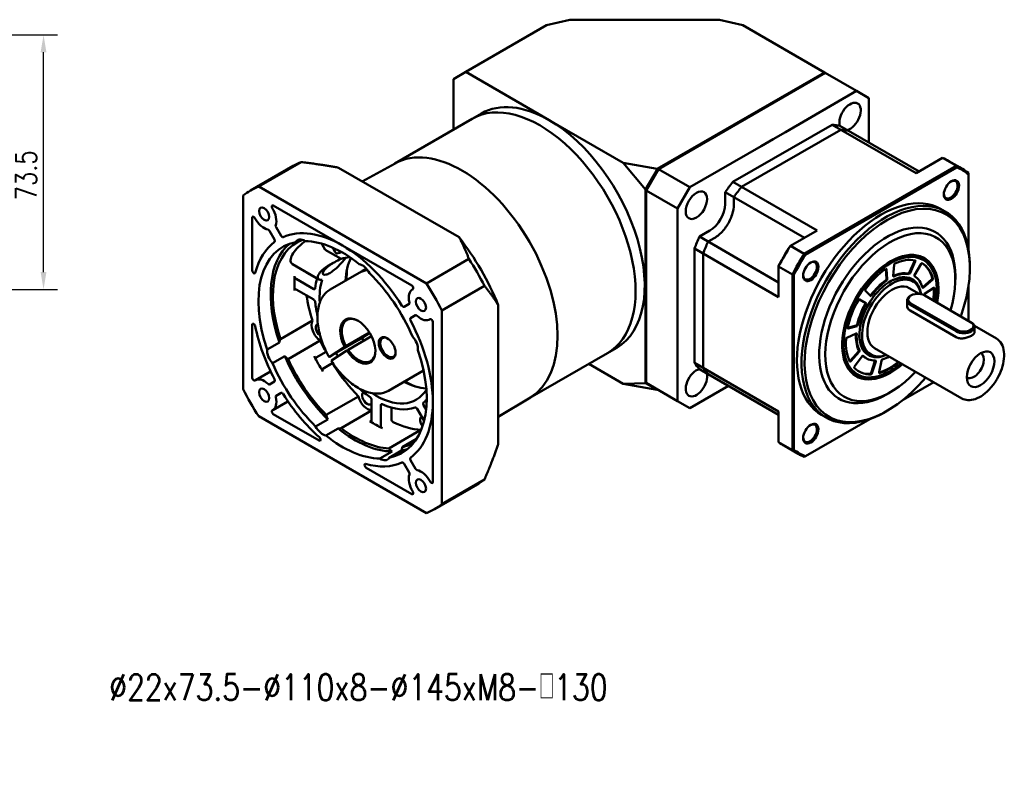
# Model space of a CAD drawing. Header units: inches. Extents: x 44 to 820, y 10 to 552.
# Tile 2 of 3: x 443 to 727, y 88 to 303. Entities that reach past the tile are written whole.
import ezdxf

# ---------------------------------------------------------------- set-up
doc = ezdxf.new("R2010")
doc.units = ezdxf.units.IN
doc.header["$LTSCALE"] = 20
doc.header["$MEASUREMENT"] = 0
doc.linetypes.add('实线', pattern=[0])
for name, color, linetype in [('1轮廓实线层', 7, 'Continuous'), ('6文字层', 3, 'Continuous'), ('7标注层', 4, 'Continuous')]:
    doc.layers.add(name, color=color, linetype=linetype)
doc.layers.add('可见 (ISO)', color=7, linetype='实线', lineweight=50)
doc.styles.add('PC_TEXTSTYLE', font='isocp.shx', dxfattribs={"width": 0.8, "bigfont": 'HZFS.SHX'})
doc.styles.add('TH_GBDIM', font='romans.shx', dxfattribs={"width": 0.8, "bigfont": 'gbcbig.shx'})
doc.dimstyles.new('线性标注', dxfattribs={"dimscale": 2, "dimtxt": 2.5, "dimasz": 3, "dimexe": 2, "dimexo": 0, "dimgap": 1, "dimtad": 1, "dimdsep": 46, "dimtxsty": 'PC_TEXTSTYLE', "dimsah": 1, "dimcen": 0.09, "dimclrt": 3, "dimadec": 0, "dimazin": 0, "dimtfac": 0.7, "dimtix": 1, "dimtmove": 0, "dimatfit": 0, "dimfxl": 1, "dimtzin": 0, "dimarcsym": 0})

# ---------------------------------------------------------------- blocks, each defined once
blk = doc.blocks.new('*D81')
at = {"layer": '7标注层', "color": 0, "lineweight": -2, "transparency": 16777216}
for p, q in [((370.16, 299.07), (453.8, 299.07)), ((449.8, 230.57), (449.8, 294.07)), ((423.91, 225.57), (453.8, 225.57))]:
    blk.add_line(p, q, dxfattribs=at)
at = {"layer": '7标注层', "color": 0, "transparency": 16777216}
for points in [[(448.96, 294.07), (450.63, 294.07), (449.8, 299.07)], [(448.96, 230.57), (450.63, 230.57), (449.8, 225.57)]]:
    blk.add_solid(points, dxfattribs=at)
at = {"layer": 'Defpoints', "color": 0, "transparency": 16777216}
for p in [(370.16, 299.07), (449.8, 299.07), (423.91, 225.57)]:
    blk.add_point(p, dxfattribs=at)
at = {"layer": '7标注层', "color": 3, "transparency": 16777216, "insert": (444.8, 258.52), "char_height": 6, "attachment_point": 5, "rotation": 90, "style": 'TH_GBDIM'}
blk.add_mtext('73.5', dxfattribs=at)
blk = doc.blocks.new('B-GBR115-单节')
at = {"layer": '可见 (ISO)', "ltscale": 1.31579}
for p, q in [((293.15, 325.31), (282.43, 322.75)), ((362.36, 325.31), (293.15, 325.31)), ((373.07, 322.75), (362.36, 325.31)), ((282.43, 322.75), (245.02, 301.15)), ((410.84, 300.95), (373.07, 322.75)), ((245.02, 301.15), (239.36, 297.88)), ((245.02, 301.15), (283.56, 278.9)), ((410.84, 300.95), (333.57, 256.34)), ((334.12, 256.24), (411.19, 300.74)), ((411.19, 300.74), (410.84, 300.95)), ((410.84, 300.95), (410.94, 300.6)), ((411.19, 300.74), (425.69, 292.37)), ((239.36, 274.52), (239.36, 297.88)), ((425.69, 292.37), (392.75, 273.36)), ((425.69, 292.37), (431.34, 289.11)), ((431.34, 268.52), (431.34, 289.11)), ((212.2, 258.84), (248.07, 279.55)), ((252.31, 282), (248.07, 279.55)), ((283.56, 278.9), (317.85, 259.1)), ((368.51, 250.34), (414.32, 276.79)), ((368.51, 250.34), (414.32, 276.79)), ((372.51, 248.03), (418.32, 274.48)), ((392.75, 273.36), (387.15, 270.12)), ((453.2, 254.34), (414.32, 276.79)), ((417.93, 276.27), (454.55, 255.12)), ((387.15, 270.12), (381.55, 266.89)), ((381.55, 266.89), (348.61, 247.87)), ((169.03, 259.54), (149.37, 248.19)), ((453.18, 254.36), (465.42, 261.43)), ((471.79, 257.75), (465.42, 261.43)), ((474.65, 256.33), (468.28, 260.01)), ((145.6, 246.37), (165.26, 257.72)), ((241.97, 224.77), (186.27, 256.93)), ((212.39, 258.94), (197.22, 250.61)), ((328.11, 246.87), (317.85, 259.1)), ((317.85, 259.1), (333.57, 256.34)), ((333.59, 256.29), (328.15, 246.88)), ((334.12, 256.24), (328.46, 246.45)), ((333.57, 256.34), (333.59, 256.29)), ((333.59, 256.29), (334.01, 256.06)), ((348.61, 247.87), (334.12, 256.24)), ((471.79, 257.75), (401.51, 217.18)), ((401.99, 216.64), (472.01, 257.06)), ((368.51, 250.34), (407.39, 227.89)), ((477.31, 254.01), (477.31, 219.66)), ((226.83, 203.47), (149.37, 248.19)), ((328.15, 246.88), (328.11, 246.87)), ((328.11, 246.87), (328.11, 157.43)), ((328.15, 246.88), (328.57, 246.63)), ((328.46, 157.45), (328.46, 246.45)), ((328.46, 246.45), (342.96, 238.08)), ((342.96, 238.08), (348.61, 247.87)), ((142.14, 244.01), (142.14, 154.57)), ((364.91, 245.66), (364.91, 240.1)), ((364.91, 240.1), (364.91, 245.66)), ((364.91, 245.66), (401.53, 224.51)), ((368.91, 240.1), (368.91, 243.35)), ((156.07, 239.42), (188.1, 220.93)), ((342.96, 238.08), (342.96, 200.05)), ((466.62, 236.72), (464.5, 237.94)), ((146.38, 209.39), (146.38, 233.83)), ((154.38, 227.7), (156.67, 223.74)), ((159.67, 225.47), (157.38, 229.43)), ((357.84, 227.85), (353.02, 225.07)), ((353.02, 225.07), (357.84, 227.85)), ((395.14, 220.85), (407.37, 227.91)), ((168.66, 223.79), (166.56, 222.58)), ((353.02, 225.07), (389.65, 203.93)), ((357.02, 222.76), (359.84, 224.39)), ((180.13, 219.02), (178.52, 221.81)), ((180.13, 219.02), (187.43, 214.81)), ((183.58, 219.97), (184.75, 217.94)), ((188.1, 220.93), (220.13, 202.44)), ((350.77, 166.71), (350.77, 219.61)), ((389.65, 197.16), (350.77, 219.61)), ((350.77, 166.71), (350.77, 219.61)), ((395.14, 220.85), (401.51, 217.18)), ((226.83, 203.47), (246.49, 214.82)), ((354.77, 164.4), (354.77, 217.3)), ((164.99, 212.36), (177.18, 205.32)), ((198.64, 210.02), (197.23, 209.2)), ((389.62, 197.17), (389.62, 211.29)), ((395.99, 207.62), (389.62, 211.29)), ((439.14, 210.2), (439.5, 205.56)), ((439.49, 210.03), (439.86, 205.36)), ((442.63, 206.96), (443, 212.05)), ((452.45, 213.8), (450.01, 208.38)), ((452.8, 213.59), (450.37, 208.17)), ((452.49, 207.34), (455.49, 212.54)), ((478.01, 210.72), (478.01, 211.54)), ((166.64, 205.56), (174.8, 200.85)), ((176.27, 205.71), (171.59, 208.42)), ((195.81, 208.39), (182.38, 200.63)), ((395.99, 207.62), (395.99, 126.46)), ((396.7, 126.62), (396.7, 207.47)), ((460.35, 205.32), (456.25, 201.69)), ((460.71, 205.12), (456.61, 201.49)), ((471.3, 205.21), (471.3, 206.85)), ((174.8, 195.95), (166.64, 200.66)), ((220.35, 200.61), (220.71, 200.82)), ((253.72, 202.29), (234.06, 190.94)), ((432.12, 197.64), (429.69, 200.25)), ((454.65, 198.59), (449.95, 201.31)), ((452.83, 203.5), (451.92, 204.33)), ((457.09, 198.61), (461.32, 201.48)), ((462.81, 200.31), (462.81, 200.72)), ((477.31, 201.87), (477.31, 186.23)), ((342.96, 200.05), (342.96, 193.58)), ((427, 196.09), (430, 194.36)), ((450.79, 197.86), (450.44, 197.66)), ((457.15, 197.86), (478.37, 185.62)), ((218.82, 193.96), (216.53, 192.64)), ((260.08, 129.09), (260.08, 193.4)), ((342.96, 193.58), (342.96, 187.11)), ((448.97, 193.25), (448.97, 195.62)), ((450.44, 193.58), (471.65, 181.33)), ((472, 181.94), (450.79, 194.19)), ((219.53, 187.44), (221.82, 188.76)), ((228.35, 186.76), (228.71, 186.97)), ((234.06, 101.5), (234.06, 190.94)), ((342.96, 187.11), (342.96, 149.08)), ((471.65, 178.63), (450.44, 190.88)), ((146.38, 159.86), (146.38, 184.3)), ((159.36, 177.7), (174.21, 186.27)), ((229.82, 185.65), (229.82, 148.67)), ((425.53, 183.95), (421.52, 182.88)), ((425.88, 183.75), (421.78, 182.65)), ((478.72, 185.41), (478.37, 185.62)), ((490.26, 178.04), (480.1, 183.9)), ((480.18, 181.01), (480.18, 183.37)), ((189.69, 174.48), (200.56, 180.76)), ((201.53, 179.01), (190.71, 172.76)), ((195.68, 177.44), (200.64, 180.62)), ((421.17, 178.3), (425.4, 180.31)), ((153.26, 172.92), (158.91, 176.19)), ((177.77, 177.09), (162.92, 168.52)), ((182.03, 169.58), (189.09, 174.12)), ((195.68, 177.44), (182.25, 169.68)), ((314.81, 173.74), (310.57, 171.29)), ((474.26, 150.33), (433.95, 173.6)), ((161.37, 169.85), (155.72, 166.59)), ((175.98, 169.22), (180.6, 171.89)), ((190.11, 172.4), (183.05, 167.87)), ((274.7, 150.58), (310.57, 171.29)), ((426.47, 171.98), (422.63, 167.69)), ((426.83, 171.78), (422.98, 167.49)), ((424.74, 164.99), (428.21, 169.8)), ((430.24, 168.81), (429.89, 169.01)), ((433.5, 170.01), (432.32, 170.38)), ((183.6, 166.69), (178.98, 164.03)), ((317.85, 157.04), (301.86, 166.27)), ((350.77, 166.71), (389.65, 144.27)), ((353.02, 163.85), (389.65, 142.7)), ((434.17, 167.54), (432.37, 162.06)), ((434.52, 167.33), (432.73, 161.86)), ((436.03, 162.38), (437.13, 167.74)), ((147.85, 158.76), (154.87, 162.81)), ((225.56, 163.21), (209.38, 153.86)), ((441.24, 162.96), (440.89, 162.75)), ((156.67, 158.07), (154.38, 156.75)), ((317.85, 157.04), (328.11, 157.43)), ((333.57, 154.28), (317.85, 157.04)), ((328.11, 157.43), (328.15, 157.42)), ((328.15, 157.42), (328.46, 157.61)), ((328.15, 157.42), (333.59, 154.28)), ((342.96, 149.08), (328.46, 157.45)), ((348.61, 145.81), (366.44, 156.1)), ((461.31, 157.8), (447.14, 149.63)), ((157.38, 151.56), (159.67, 152.88)), ((180.57, 142.69), (195.42, 151.27)), ((274.89, 150.7), (260.08, 141.73)), ((333.59, 154.28), (333.57, 154.28)), ((333.59, 154.28), (333.76, 154.39)), ((441.24, 153.16), (439.83, 152.34)), ((155.85, 144.9), (162.87, 148.95)), ((201.53, 140.22), (201.53, 149.65)), ((205.78, 147.2), (205.78, 137.77)), ((210.73, 140.63), (210.73, 146.03)), ((225.56, 147.27), (226.73, 145.24)), ((229.82, 148.67), (229.82, 111.69)), ((348.61, 145.81), (342.96, 149.08)), ((149.37, 142.05), (226.83, 97.32)), ((177.24, 130.85), (156.07, 143.07)), ((201.53, 144.73), (187.45, 136.59)), ((225.79, 139.93), (222.56, 145.53)), ((389.62, 130.14), (389.62, 144.28)), ((411.62, 141.46), (409.5, 142.68)), ((439.83, 144.59), (439.12, 144.18)), ((175.68, 137.37), (181.34, 140.64)), ((431.74, 140.73), (401.99, 123.56)), ((186.09, 136.43), (180.43, 133.16)), ((209.5, 127.21), (224.35, 135.79)), ((222.26, 131.57), (215.67, 127.76)), ((389.62, 130.14), (395.99, 126.46)), ((398.65, 124.7), (392.28, 128.37)), ((205.38, 122.55), (211.03, 125.81)), ((215.29, 126.2), (209.64, 122.93)), ((220.13, 106.09), (198.96, 118.31)), ((216.53, 120.04), (218.82, 116.09)), ((221.82, 117.82), (219.53, 121.78)), ((230.6, 99.14), (250.26, 110.49)), ((234.06, 101.5), (253.72, 112.85))]:
    blk.add_line(p, q, dxfattribs=at)
for centre, major_axis, start_param, end_param in [((279.32, 225.42), (31.25, -54.13), 0, 3.141593), ((243.25, 204.6), (31.25, -54.13), 0.012332, 3.129261), ((243.25, 204.6), (31.25, -54.13), 0.012332, 3.129261), ((436.65, 190.52), (38, 65.82), 6.210518, 6.355853), ((469.5, 246.6), (2.5, 4.33), 3.926991, 10.210176), ((188.1, 172.76), (-42.5, 73.61), 6.197999, 6.368372), ((437, 190.31), (27.5, 47.63), 0, 3.141593), ((439.12, 189.09), (27.5, 47.63), 5.497787, 10.210176), ((156.07, 238.61), (-0.5, 0.866), 5.497787, 7.914089), ((151.85, 235.54), (-4, 6.93), 3.602147, 4.772496), ((357.84, 236.02), (5, 8.66), 3.926991, 5.497787), ((147.09, 233.42), (-0.5, 0.866), 4.652282, 7.068583), ((151.85, 235.54), (4, -6.93), 4.652282, 5.822631), ((153.88, 227.41), (-0.5, 0.866), 4.712389, 5.822631), ((157.88, 229.72), (0.5, -0.866), 3.602147, 4.712389), ((188.1, 172.76), (-29.5, 51.1), 5.497787, 6.216469), ((439.83, 188.68), (22.25, 38.54), 5.497787, 10.210176), ((193.76, 176.02), (-26.75, 46.33), 6.189824, 7.497922), ((156.17, 223.45), (0.5, -0.866), 0.066716, 1.570796), ((160.17, 225.76), (0.5, -0.866), 4.712389, 6.216469), ((214.12, 187.78), (-38, 65.82), 4.471729, 4.953049), ((188.1, 172.76), (-29.5, 51.1), 0.066716, 0.526477), ((188.1, 172.76), (-29.5, 51.1), 4.779105, 5.497787), ((429.93, 194.39), (-37.75, -65.38), 4.642184, 4.782594), ((440.89, 188.07), (15.5, 26.85), 5.497787, 7.060551), ((185.25, 218.23), (0.5, -0.866), 4.712389, 6.185469), ((203.66, 181.74), (-18.5, 32.04), 5.979723, 6.166616), ((215.68, 188.68), (-18.5, 32.04), 0.346478, 0.75287), ((436.65, 190.52), (-38, -65.82), 4.639722, 4.785056), ((404.5, 209.08), (2.5, 4.33), 3.926991, 10.210176), ((441.24, 187.86), (15.75, 27.28), 5.268073, 10.462787), ((147.09, 208.98), (0.5, -0.866), 3.926991, 6.809662), ((218.29, 190.19), (20, -34.64), 3.806819, 3.971424), ((209.31, 185), (-13.5, 23.38), 6.029899, 6.283185), ((166.64, 206.37), (0.5, -0.866), 3.850726, 5.497787), ((171.59, 209.23), (0.5, -0.866), 4.928222, 5.497787), ((203.66, 181.74), (18.5, -32.04), 3.625931, 4.001118), ((441.24, 187.86), (10.12, 17.54), 5.682399, 10.025564), ((440.89, 188.07), (-11, -19.05), 4.036481, 4.515632), ((440.89, 188.07), (9.87, 17.1), 6.158178, 7.056004), ((440.89, 188.07), (11, 19.05), 0.196757, 0.673408), ((441.24, 187.86), (11, 19.05), 0.196757, 0.675908), ((441.24, 187.86), (11, 19.05), 5.781811, 6.260961), ((166.64, 199.84), (-0.5, 0.866), 5.497787, 7.144848), ((174.8, 201.66), (0.5, -0.866), 5.497787, 6.970867), ((224.35, 193.69), (-4, 6.93), 6.223078, 7.393428), ((220.13, 201.62), (0.5, -0.866), 6.223078, 8.63938), ((188.1, 172.76), (-42.5, 73.61), 4.627202, 4.797576), ((441.24, 187.86), (-11, -19.05), 4.036481, 4.515632), ((174.8, 195.13), (-0.5, 0.866), 4.024707, 5.497787), ((453.97, 195.62), (-5, 0), 5.497787, 7.068583), ((216.03, 193.5), (0.5, -0.866), 4.779105, 6.283185), ((218.32, 194.82), (0.5, -0.866), 0, 1.110242), ((440.89, 188.07), (-11, -19.05), 4.734613, 5.213764), ((441.24, 187.86), (-11, -19.05), 4.734613, 5.213764), ((195.17, 176.84), (5.75, -9.96), 4.826866, 10.935918), ((220.03, 186.57), (-0.5, 0.866), 0, 1.50408), ((222.32, 187.89), (-0.5, 0.866), 5.172943, 6.283185), ((224.35, 193.69), (4, -6.93), 5.172943, 6.343293), ((229.11, 186.06), (-0.5, 0.866), 3.926991, 6.343293), ((147.09, 183.89), (-0.5, 0.866), 4.185912, 7.068583), ((188.1, 172.76), (29.5, -51.1), 4.185912, 4.645673), ((188.1, 172.76), (-29.5, 51.1), 3.926991, 4.645673), ((475.18, 183.37), (5, 0), 3.926991, 7.068583), ((215.68, 188.68), (18.5, -32.04), 4.703336, 4.747527), ((208.73, 173.67), (2.75, -4.76), 4.7398, 11.022985), ((440.89, 188.07), (-11, -19.05), 5.432745, 5.911895), ((441.24, 187.86), (-11, -19.05), 5.432745, 5.911895), ((440.89, 188.07), (-9.87, -17.1), 5.510367, 6.408193), ((440.89, 188.07), (-15.5, -26.85), 5.505819, 7.068583), ((482.96, 163.78), (4.52, 7.83), 5.497787, 11.780972), ((193.76, 176.02), (26.75, -46.33), 4.54485, 5.141727), ((175.48, 170.09), (0.5, -0.866), 4.636125, 6.283185), ((180.43, 172.95), (0.5, -0.866), 4.636125, 5.584779), ((203.66, 181.74), (18.5, -32.04), 4.705358, 4.754256), ((440.89, 188.07), (-11, -19.05), 6.148786, 6.283185), ((441.24, 187.86), (-11, -19.05), 6.130876, 6.610027), ((441.24, 187.86), (11, 19.05), 3.687415, 3.898049), ((179.48, 163.16), (-0.5, 0.866), 0, 1.647061), ((184.43, 166.02), (0.5, -0.866), 3.839999, 4.788653), ((475.26, 168.23), (3.25, 5.63), 4.562335, 4.862443), ((147.09, 159.45), (0.5, -0.866), 3.926991, 6.343293), ((151.85, 151.83), (-4, 6.93), 5.172943, 6.343293), ((153.88, 157.62), (0.5, -0.866), 5.172943, 6.283185), ((156.17, 158.94), (0.5, -0.866), 0, 1.50408), ((215.68, 188.68), (18.5, -32.04), 5.530316, 5.936707), ((218.29, 190.19), (20, -34.64), 5.453354, 5.617959), ((188.1, 172.76), (42.5, -73.61), 4.627202, 4.797576), ((151.85, 151.83), (4, -6.93), 6.223078, 7.393428), ((157.88, 150.69), (-0.5, 0.866), 0, 1.110242), ((160.17, 152.01), (-0.5, 0.866), 4.779105, 6.283185), ((188.1, 172.76), (29.5, -51.1), 4.779105, 5.238866), ((200.83, 150.05), (-0.5, 0.866), 3.926991, 5.400071), ((203.66, 181.74), (18.5, -32.04), 5.42366, 6.586648), ((206.48, 146.79), (-0.5, 0.866), 5.595504, 7.068583), ((188.1, 172.76), (29.5, -51.1), 0.066716, 0.785398), ((222.06, 145.25), (-0.5, 0.866), 4.712389, 6.185469), ((226.06, 147.56), (-0.5, 0.866), 0.097716, 1.570796), ((156.07, 143.89), (-0.5, 0.866), 6.223078, 8.63938), ((193.76, 176.02), (26.75, -46.33), 5.330248, 5.927125), ((200.83, 140.63), (0.5, -0.866), 5.421523, 7.068583), ((206.48, 137.36), (0.5, -0.866), 3.926991, 5.574052), ((211.43, 140.22), (0.5, -0.866), 3.926991, 5.574052), ((404.5, 134.02), (2.5, 4.33), 3.926991, 10.210176), ((177.24, 131.67), (0.5, -0.866), 5.497787, 8.380458), ((193.76, 176.02), (26.75, -46.33), 6.115647, 6.311895), ((220.03, 122.07), (-0.5, 0.866), 0.066716, 1.570796), ((436.65, 190.52), (-38, -65.82), 6.210518, 6.355853), ((198.96, 119.13), (-0.5, 0.866), 5.756709, 8.63938), ((188.1, 172.76), (29.5, -51.1), 5.756709, 6.216469), ((216.03, 119.76), (-0.5, 0.866), 4.712389, 6.216469), ((224.35, 109.97), (4, -6.93), 3.602147, 4.772496), ((218.32, 115.8), (-0.5, 0.866), 3.602147, 4.712389), ((222.32, 118.11), (0.5, -0.866), 4.712389, 5.822631), ((224.35, 109.97), (-4, 6.93), 4.652282, 5.822631), ((229.11, 112.09), (0.5, -0.866), 4.652282, 7.068583), ((220.13, 106.91), (0.5, -0.866), 5.497787, 7.914089), ((188.1, 172.76), (42.5, -73.61), 6.197999, 6.368372)]:
    blk.add_ellipse(centre, major_axis=major_axis, ratio=0.57735, start_param=start_param, end_param=end_param, dxfattribs=at)
at = {"layer": '可见 (ISO)', "ltscale": 1.31579, "extrusion": (0, 0, -1)}
for centre, major_axis, ratio, start_param, end_param in [((279.32, 225.42), (-31.25, 54.13), 0.57735, 0, 3.141593), ((283.56, 227.87), (-31.25, 54.13), 0.57735, 0, 0.785398), ((422.65, 280.58), (3.5, 6.06), 0.57735, 9.935103, 15.194001), ((283.56, 227.87), (31.25, -54.13), 0.57735, 3.926991, 6.283185), ((391.42, 216.63), (32.99, 57.14), 0.57735, 6.010917, 6.102082), ((391.42, 216.63), (32.99, 57.14), 0.57735, 6.010917, 6.102082), ((395.42, 214.32), (32.99, 57.14), 0.57735, 6.010917, 6.102082), ((207.76, 184.11), (-42.5, 73.61), 0.57735, 0, 0.085187), ((430.28, 194.19), (38, 65.82), 0.57735, 6.210518, 6.283185), ((437, 190.31), (37.75, 65.38), 0.57735, 6.21298, 6.353391), ((391.42, 216.63), (32.99, 57.14), 0.57735, 4.893492, 4.984657), ((391.42, 216.63), (32.99, 57.14), 0.57735, 4.893492, 4.984657), ((469.15, 246.81), (2.25, 3.9), 0.57735, 5.551905, 10.156058), ((351.65, 239.59), (3.5, 6.06), 0.57735, 5.497787, 11.780972), ((439.83, 188.68), (-27, -46.77), 0.57735, 5.013201, 10.682776), ((151.85, 235.54), (-1.66, 2.88), 0.57735, 3.926991, 10.210176), ((357.84, 236.02), (-5, -8.66), 0.57735, 3.926991, 5.497787), ((441.24, 187.86), (-21.25, -36.81), 0.57735, 5.098373, 10.593869), ((170.42, 218.32), (-3, 5.2), 0.57735, 5.926918, 7.163052), ((188.1, 172.76), (-27.5, 47.63), 0.57735, 0.325055, 0.983941), ((391.42, 216.63), (32.99, 57.14), 0.57735, 4.440121, 4.531286), ((391.42, 216.63), (32.99, 57.14), 0.57735, 4.440121, 4.531286), ((188.1, 172.76), (-27.5, 47.63), 0.57735, 5.037444, 6.481729), ((193.76, 176.02), (-27.5, 47.63), 0.57735, 5.037444, 6.180151), ((430.28, 194.19), (38, 65.82), 0.57735, 4.639722, 4.785056), ((440.89, 188.07), (15.5, 26.85), 0.57735, 5.505819, 7.068583), ((203.66, 181.74), (-20, 34.64), 0.57735, 0.097716, 0.184654), ((207.76, 184.11), (42.5, -73.61), 0.57735, 4.627202, 4.797576), ((437, 190.31), (37.75, 65.38), 0.57735, 4.642184, 4.782594), ((404.15, 209.28), (2.25, 3.9), 0.57735, 5.551905, 10.156058), ((441.24, 187.86), (-15.25, -26.41), 0.57735, 5.264623, 10.4194), ((441.24, 187.86), (14.5, 25.11), 0.57735, 5.602598, 6.091108), ((452.16, 213.86), (-0.25, -0.433), 0.57735, 3.708114, 4.537856), ((452.51, 213.66), (0.25, 0.433), 0.57735, 6.091108, 7.679449), ((197.25, 206.91), (3, -5.2), 0.57735, 3.570723, 4.806857), ((210.73, 185.82), (-13.5, 23.38), 0.57735, 6.230783, 6.424052), ((441.24, 187.86), (14.5, 25.11), 0.57735, 4.904467, 5.392976), ((439.14, 209.79), (0.25, 0.433), 0.57735, 5.392976, 6.981317), ((443.35, 212.22), (0.25, 0.433), 0.57735, 4.014257, 5.602598), ((455.74, 212.4), (0.25, 0.433), 0.57735, 4.712389, 6.30073), ((440.89, 188.07), (14.5, 25.11), 0.57735, 0.037331, 0.506054), ((441.24, 187.86), (14.5, 25.11), 0.57735, 0.017545, 0.506054), ((203.66, 181.74), (-26.75, 46.33), 0.57735, 5.421523, 5.574052), ((203.66, 181.74), (-20, 34.64), 0.57735, 5.595504, 5.754546), ((188.1, 172.76), (27.5, -47.63), 0.57735, 4.252046, 4.910932), ((441.95, 187.45), (-9.74, -16.87), 0.57735, 5.675765, 10.005036), ((439.15, 205.32), (-0.25, -0.433), 0.57735, 3.839724, 5.388297), ((439.51, 205.12), (-0.25, -0.433), 0.57735, 3.839724, 5.388297), ((440.89, 188.07), (9.87, 17.1), 0.57735, 5.510367, 6.408193), ((442.98, 207.13), (-0.25, -0.433), 0.57735, 5.607278, 7.15585), ((449.72, 208.45), (-0.25, -0.433), 0.57735, 4.537856, 6.086428), ((450.08, 208.24), (-0.25, -0.433), 0.57735, 4.537856, 6.086428), ((452.74, 207.2), (-0.25, -0.433), 0.57735, 0.022224, 1.570796), ((460.26, 205.67), (-0.25, -0.433), 0.57735, 3.647647, 5.235988), ((460.62, 205.46), (-0.25, -0.433), 0.57735, 3.647647, 5.235988), ((441.95, 187.45), (-8, -13.86), 0.57735, 0, 3.141593), ((429.98, 200.65), (-0.25, -0.433), 0.57735, 0.174533, 1.762874), ((456.16, 202.03), (-0.25, -0.433), 0.57735, 5.235988, 5.540825), ((456.52, 201.83), (-0.25, -0.433), 0.57735, 5.235988, 6.78456), ((440.89, 188.07), (-14.5, -25.11), 0.57735, 3.858473, 4.102227), ((461.35, 201.09), (0.25, 0.433), 0.57735, 5.410521, 6.998862), ((441.24, 187.86), (-14.5, -25.11), 0.57735, 3.857269, 4.102227), ((208.61, 184.6), (-26.75, 46.33), 0.57735, 5.068449, 5.309765), ((224.35, 193.69), (-1.66, 2.88), 0.57735, 3.926991, 10.210176), ((441.24, 187.86), (14.5, 25.11), 0.57735, 4.206335, 4.694844), ((426.75, 195.65), (0.25, 0.433), 0.57735, 4.694844, 6.283185), ((432.06, 198.25), (-0.25, -0.433), 0.57735, 4.909146, 5.741699), ((432.41, 198.04), (-0.25, -0.433), 0.57735, 4.909146, 6.457718), ((453.97, 196.03), (-4.5, 0), 0.57735, 5.497787, 8.63938), ((457.12, 198.22), (0.25, 0.433), 0.57735, 4.032732, 5.410521), ((203.66, 181.74), (-20, 34.64), 0.57735, 5.214787, 5.400071), ((429.39, 194.13), (0.25, 0.433), 0.57735, 0, 1.548572), ((429.75, 193.92), (0.25, 0.433), 0.57735, 0, 1.548572), ((195.52, 177.04), (-5.5, 9.53), 0.57735, 4.776013, 7.046107), ((177.99, 181.86), (-3, 5.2), 0.57735, 3.978291, 5.970086), ((177.99, 181.86), (-1.62, 2.81), 0.57735, 4.041654, 6.456499), ((421.87, 183.09), (-0.25, -0.433), 0.57735, 5.759587, 7.347928), ((425.62, 184.4), (-0.25, -0.433), 0.57735, 4.211014, 5.759587), ((425.97, 184.19), (-0.25, -0.433), 0.57735, 4.211014, 5.759587), ((475.18, 183.78), (4.5, 0), 0.57735, 5.497787, 8.63938), ((163.14, 173.29), (-3, 5.2), 0.57735, 5.592256, 5.970086), ((210.73, 185.82), (-13.5, 23.38), 0.57735, 4.664228, 4.724897), ((209.08, 173.87), (2.5, -4.33), 0.57735, 5.546615, 10.161349), ((218.72, 175.49), (3, -5.2), 0.57735, 4.356121, 5.592256), ((441.24, 187.86), (-14.5, -25.11), 0.57735, 0.366611, 0.85512), ((421.14, 177.88), (0.25, 0.433), 0.57735, 3.996713, 5.585054), ((425.01, 180.09), (-0.25, -0.433), 0.57735, 3.92317, 3.992033), ((425.37, 179.89), (0.25, 0.433), 0.57735, 5.585054, 7.133626), ((440.89, 188.07), (-9.87, -17.1), 0.57735, 6.158178, 7.056004), ((157.48, 170.02), (-3, 5.2), 0.57735, 4.356121, 5.592256), ((208.61, 184.6), (-26.75, 46.33), 0.57735, 4.788653, 4.879928), ((192, 175.53), (-2.85, -1.71), 0.022378, 5.328046, 11.611231), ((440.89, 188.07), (-15.5, -26.85), 0.57735, 5.497787, 7.060551), ((163.14, 173.29), (-3, 5.2), 0.57735, 3.978291, 4.356121), ((193.76, 176.02), (-27.5, 47.63), 0.57735, 4.252046, 4.910932), ((203.66, 181.74), (-26.75, 46.33), 0.57735, 4.636125, 4.788653), ((195.52, 177.04), (5.5, -9.53), 0.57735, 5.520264, 7.735536), ((188.1, 172.76), (27.5, -47.63), 0.57735, 5.037444, 6.481729), ((426.33, 172.26), (0.25, 0.433), 0.57735, 0.37129, 1.919862), ((426.68, 172.06), (0.25, 0.433), 0.57735, 0.37129, 1.919862), ((428.42, 169.59), (0.25, 0.433), 0.57735, 4.886922, 6.435494), ((479.85, 165.57), (3.25, 5.63), 0.57735, 6.273818, 9.434146), ((188.1, 172.76), (-27.5, 47.63), 0.57735, 4.252046, 4.910932), ((208.61, 184.6), (-26.75, 46.33), 0.57735, 4.283051, 4.636125), ((351.65, 157.61), (3.5, 6.06), 0.57735, 6.797147, 12.056045), ((391.42, 216.63), (-32.99, -57.14), 0.57735, 0.181103, 0.272268), ((391.42, 216.63), (-32.99, -57.14), 0.57735, 0.181103, 0.272268), ((395.42, 214.32), (-32.99, -57.14), 0.57735, 0.181103, 0.272268), ((422.48, 167.97), (-0.25, -0.433), 0.57735, 5.061455, 5.592616), ((422.83, 167.77), (-0.25, -0.433), 0.57735, 5.061455, 6.649796), ((424.94, 164.77), (-0.25, -0.433), 0.57735, 0.156988, 1.745329), ((441.24, 187.86), (-14.5, -25.11), 0.57735, 5.951664, 6.440173), ((433.85, 167.53), (-0.25, -0.433), 0.57735, 3.804569, 4.363323), ((434.2, 167.32), (0.25, 0.433), 0.57735, 5.956344, 7.504916), ((440.89, 188.07), (-14.5, -25.11), 0.57735, 5.296819, 5.737739), ((441.24, 187.86), (-14.5, -25.11), 0.57735, 5.296819, 5.742042), ((437.47, 167.84), (0.25, 0.433), 0.57735, 4.18879, 5.737362), ((440.89, 188.07), (-14.5, -25.11), 0.57735, 5.951664, 6.270994), ((432.05, 162.05), (-0.25, -0.433), 0.57735, 4.363323, 5.951664), ((432.41, 161.85), (-0.25, -0.433), 0.57735, 4.363323, 5.951664), ((436.37, 162.47), (-0.25, -0.433), 0.57735, 5.742042, 7.330383), ((151.85, 151.83), (-1.66, 2.88), 0.57735, 3.926991, 10.210176), ((203.66, 181.74), (-20, 34.64), 0.57735, 4.024707, 4.209991), ((199.45, 150.45), (3, -5.2), 0.57735, 0.273126, 2.043095), ((199.45, 150.45), (1.62, -2.81), 0.57735, 5.937419, 9.373868), ((203.66, 181.74), (20, -34.64), 0.57735, 0.097716, 0.687682), ((203.66, 181.74), (20, -34.64), 0.57735, 6.098531, 6.185469), ((184.61, 141.87), (-3, 5.2), 0.57735, 4.806857, 5.184688), ((226.28, 139.03), (-1.62, 2.81), 0.57735, 4.482385, 6.295942), ((178.95, 138.61), (-3, 5.2), 0.57735, 3.570723, 4.806857), ((184.61, 141.87), (3, -5.2), 0.57735, 0.0513, 0.42913), ((203.66, 181.74), (-26.75, 46.33), 0.57735, 3.850726, 4.003255), ((208.61, 184.6), (26.75, -46.33), 0.57735, 0.35606, 0.709134), ((404.15, 134.22), (2.25, 3.9), 0.57735, 5.551905, 10.156058), ((188.1, 172.76), (27.5, -47.63), 0.57735, 0.325055, 0.983941), ((193.76, 176.02), (27.5, -47.63), 0.57735, 0.325055, 0.983941), ((226.28, 139.03), (-3, 5.2), 0.57735, 4.383375, 4.399289), ((211.43, 130.46), (3, -5.2), 0.57735, 5.549087, 5.926918), ((430.28, 194.19), (-38, -65.82), 0.57735, 0, 0.072667), ((205.78, 127.2), (3, -5.2), 0.57735, 5.926918, 7.163052), ((211.43, 130.46), (-3, 5.2), 0.57735, 4.021459, 4.399289), ((193.76, 176.02), (27.5, -47.63), 0.57735, 0.103034, 0.198543), ((437, 190.31), (-37.75, -65.38), 0.57735, 6.21298, 6.353391), ((224.35, 109.97), (-1.66, 2.88), 0.57735, 3.926991, 10.210176), ((207.76, 184.11), (42.5, -73.61), 0.57735, 6.197999, 6.283185)]:
    blk.add_ellipse(centre, major_axis=major_axis, ratio=ratio, start_param=start_param, end_param=end_param, dxfattribs=at)
at = {"layer": '可见 (ISO)', "ltscale": 1.31579}
for points, weights in [([(169.03, 259.54), (178.47, 258.36), (186.27, 256.93)], [1.01845673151, 1.01382841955, 1]), ([(241.97, 224.77), (244.44, 220.27), (246.49, 214.82)], [1, 1.01382841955, 1.01845673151]), ([(253.72, 202.29), (257.42, 197.79), (260.08, 193.4)], [1.01845673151, 1.01382841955, 1]), ([(189.09, 174.12), (189.39, 174.3), (189.69, 174.48)], [1.00017723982, 1.02105577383, 1.04185129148]), ([(190.71, 172.76), (190.42, 172.59), (190.11, 172.4)], [1.04185129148, 1.02105577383, 1.00017723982]), ([(352.71, 163.83), (352.87, 163.84), (353.02, 163.85)], [1, 1.00000168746, 1]), ([(260.08, 129.09), (257.42, 121.62), (253.72, 112.85)], [1, 1.01382841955, 1.01845673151])]:
    blk.add_rational_spline(points, weights, degree=2, dxfattribs=at)
for points in [[(472.01, 257.06), (471.94, 257.29), (471.86, 257.52), (471.79, 257.75)], [(477.31, 254.57), (477.31, 254.38), (477.31, 254.19), (477.31, 254.01)], [(394.92, 220.72), (394.99, 220.76), (395.07, 220.81), (395.14, 220.85)], [(401.99, 216.64), (401.83, 216.82), (401.67, 217), (401.51, 217.18)], [(199.09, 210.26), (198.94, 210.19), (198.79, 210.1), (198.64, 210.02)], [(389.62, 211.29), (389.62, 211.38), (389.62, 211.46), (389.62, 211.55)], [(396.7, 207.47), (396.46, 207.52), (396.22, 207.57), (395.99, 207.62)], [(396.7, 126.62), (396.46, 126.57), (396.22, 126.51), (395.99, 126.46)], [(401.99, 123.56), (401.83, 123.47), (401.67, 123.37), (401.51, 123.28)]]:
    blk.add_open_spline(points, degree=3, dxfattribs=at)
for points, knots in [([(368.91, 243.35), (368.95, 243.4), (369, 243.46), (369.04, 243.52), (370.16, 245.07), (371.32, 246.57), (372.51, 248.03)], [4.89004013, 4.89004013, 4.89004013, 4.89004013, 4.89349245, 4.89349245, 4.89349245, 4.9846569, 4.9846569, 4.9846569, 4.9846569]), ([(359.84, 224.39), (360.59, 224.82), (361.31, 225.34), (363.39, 227.09), (364.64, 228.53), (366.73, 231.72), (367.56, 233.47), (368.62, 236.85), (368.91, 238.49), (368.91, 240.1)], [3.926991, 3.926991, 3.926991, 3.926991, 4.151616, 4.151616, 4.61666, 4.61666, 5.081704, 5.081704, 5.497787, 5.497787, 5.497787, 5.497787]), ([(164.99, 212.36), (164.51, 212.64), (164.18, 213.12), (164.02, 214.4), (164.19, 215.2), (164.91, 216.85), (165.54, 217.83), (167.19, 219.81), (168.21, 220.81), (169.74, 222.13), (170.26, 222.56), (170.8, 222.98)], [0.757491, 0.757491, 0.757491, 0.757491, 1.146932, 1.146932, 1.543637, 1.543637, 1.966922, 1.966922, 2.390206, 2.390206, 2.586178, 2.586178, 2.586178, 2.586178]), ([(354.77, 217.3), (355.44, 219.06), (356.16, 220.82), (356.94, 222.56), (356.97, 222.63), (357, 222.69), (357.03, 222.76)], [4.44012106, 4.44012106, 4.44012106, 4.44012106, 4.53128551, 4.53128551, 4.53128551, 4.53473783, 4.53473783, 4.53473783, 4.53473783]), ([(178.67, 205.12), (178.06, 205.04), (177.57, 205.11), (176.79, 205.52), (176.56, 205.97), (176.71, 207.11), (177.07, 207.79), (178.26, 209.23), (179.24, 210.1), (181.63, 211.78), (183.05, 212.59), (185.38, 213.81), (186.41, 214.31), (187.43, 214.81)], [0.427118, 0.427118, 0.427118, 0.427118, 0.746134, 0.746134, 1.169188, 1.169188, 1.592242, 1.592242, 2.096438, 2.096438, 2.600633, 2.600633, 2.925757, 2.925757, 2.925757, 2.925757]), ([(182.2, 208.25), (182.82, 208.61), (183.51, 209.1), (184.9, 210.24), (185.59, 210.88), (186.89, 212.2), (187.57, 212.95), (188.73, 214.29), (189.21, 214.87), (189.59, 215.33)], [0, 0, 0, 0, 0.260807, 0.260807, 0.521614, 0.521614, 0.822922, 0.822922, 1.111928, 1.111928, 1.111928, 1.111928]), ([(184.06, 213.11), (183.18, 212.57), (182.32, 211.99), (180.81, 210.8), (180.17, 210.2), (179.35, 209.21), (179.08, 208.73), (178.93, 207.97), (179.05, 207.68), (179.58, 207.42), (179.98, 207.39), (180.98, 207.63), (181.59, 207.9), (182.2, 208.25)], [2.891628, 2.891628, 2.891628, 2.891628, 3.211886, 3.211886, 3.551043, 3.551043, 3.852351, 3.852351, 4.153659, 4.153659, 4.414466, 4.414466, 4.675273, 4.675273, 4.675273, 4.675273]), ([(182.38, 200.63), (180.94, 199.8), (179.72, 198.59), (177.81, 195.53), (177.14, 193.65), (176.44, 189.48), (176.4, 187.17), (176.94, 182.34), (177.52, 179.81), (179.22, 174.75), (180.34, 172.22), (181.75, 169.7), (181.81, 169.59), (181.88, 169.48)], [4.684978, 4.684978, 4.684978, 4.684978, 4.983318, 4.983318, 5.295058, 5.295058, 5.607172, 5.607172, 5.919287, 5.919287, 6.231401, 6.231401, 6.24555, 6.24555, 6.24555, 6.24555]), ([(450.44, 190.88), (449.99, 191.14), (449.6, 191.5), (449.1, 192.34), (448.97, 192.81), (448.97, 193.25)], [-1.5177894, -1.5177894, -1.5177894, -1.5177894, -1.3280322, -1.3280322, -1.138275, -1.138275, -1.138275, -1.138275]), ([(480.18, 181.01), (480.18, 180.73), (480.06, 180.43), (479.55, 179.84), (479.17, 179.55), (478.27, 179.03), (477.71, 178.77), (476.48, 178.36), (475.81, 178.2), (474.56, 178.04), (473.89, 178.02), (472.66, 178.19), (472.1, 178.38), (471.65, 178.63)], [0.379514, 0.379514, 0.379514, 0.379514, 0.569205, 0.569205, 0.758895, 0.758895, 0.948585, 0.948585, 1.138275, 1.138275, 1.328032, 1.328032, 1.517789, 1.517789, 1.517789, 1.517789]), ([(474.26, 150.33), (475.11, 149.83), (476.09, 149.56), (478.22, 149.44), (479.37, 149.63), (481.77, 150.47), (483.02, 151.15), (485.46, 152.93), (486.65, 154.04), (488.83, 156.55), (489.82, 157.95), (491.51, 160.91), (492.22, 162.46), (493.28, 165.59), (493.63, 167.16), (493.93, 170.17), (493.88, 171.6), (493.35, 174.18), (492.88, 175.34), (491.66, 177), (491.01, 177.6), (490.26, 178.04)], [0.785398, 0.785398, 0.785398, 0.785398, 1.070952, 1.070952, 1.375421, 1.375421, 1.702419, 1.702419, 2.032971, 2.032971, 2.361813, 2.361813, 2.689867, 2.689867, 3.018758, 3.018758, 3.349337, 3.349337, 3.675871, 3.675871, 3.926991, 3.926991, 3.926991, 3.926991]), ([(182.25, 169.68), (182.16, 169.63), (182.07, 169.58), (181.96, 169.51), (181.91, 169.49), (181.87, 169.47), (181.87, 169.48), (181.92, 169.51), (181.97, 169.54), (182.03, 169.58)], [0.5926046, 0.5926046, 0.5926046, 0.5926046, 0.6296204, 0.6296204, 0.6666491, 0.6666491, 0.7036942, 0.7036942, 0.740754, 0.740754, 0.740754, 0.740754]), ([(183.05, 167.87), (182.99, 167.83), (182.94, 167.8), (182.91, 167.77), (182.9, 167.76), (182.9, 167.76)], [0.44445526, 0.44445526, 0.44445526, 0.44445526, 0.481515, 0.481515, 0.50254287, 0.50254287, 0.50254287, 0.50254287]), ([(182.9, 167.76), (184.32, 165.51), (185.93, 163.39), (189.39, 159.61), (191.24, 157.96), (195.03, 155.25), (196.97, 154.2), (200.8, 152.8), (202.69, 152.46), (206.25, 152.57), (207.92, 153.02), (209.38, 153.86)], [0.037634, 0.037634, 0.037634, 0.037634, 0.338784, 0.338784, 0.639935, 0.639935, 0.941085, 0.941085, 1.242235, 1.242235, 1.543386, 1.543386, 1.543386, 1.543386])]:
    blk.add_open_spline(points, degree=3, knots=knots, dxfattribs=at)
blk = doc.blocks.new('1151151151153')
at = {"layer": '6文字层', "insert": (31.11, 46.47), "char_height": 3.5, "attachment_point": 1, "style": 'PC_TEXTSTYLE'}
blk.add_mtext_dynamic_manual_height_columns('\\pi77.904;3倍额定扭矩', width=172.8, gutter_width=25, heights=[0], dxfattribs=at)

msp = doc.modelspace()

# ---------------------------------------------------------------- block references
at = {"xscale": 0.625, "yscale": 0.625, "zscale": 0.625}
msp.add_blockref('B-GBR115-单节', (418.598, 100.155), dxfattribs=at)
at = {"layer": '1轮廓实线层', "xscale": 2.08, "yscale": 2.08, "zscale": 2.08}
msp.add_blockref('1151151151153', (-2, -0.4), dxfattribs=at)

# ---------------------------------------------------------------- texts
at = {"layer": '6文字层', "insert": (468.77, 114.42), "char_height": 7.5, "attachment_point": 1, "style": 'TH_GBDIM'}
msp.add_mtext_dynamic_manual_height_columns('%%C22x73.5-%%C110x8-%%C145xM8-□130', width=168.07823, gutter_width=25, heights=[0], dxfattribs=at)

# ---------------------------------------------------------------- dimensions: what is measured, and where the dimension line sits
at = {"layer": '7标注层'}
dim = msp.add_linear_dim(base=(449.798, 299.069), p1=(423.91, 225.569), p2=(370.16, 299.069), angle=90, dimstyle='线性标注', override={"dimtxt": 3, "dimasz": 2.5, "dimgap": 1, "dimtad": 1, "dimjust": 0, "dimdec": 2, "dimlfac": 1, "dimtxsty": 'TH_GBDIM', "dimse1": 0, "dimse2": 0, "dimsd1": 0, "dimsd2": 0, "dimadec": 2}, dxfattribs=at)
dim.commit()
dim.dimension.update_dxf_attribs({"geometry": '*D81', "text_midpoint": (449.798, 258.522), "dimtype": 160})

doc.saveas('drawing.dxf')
